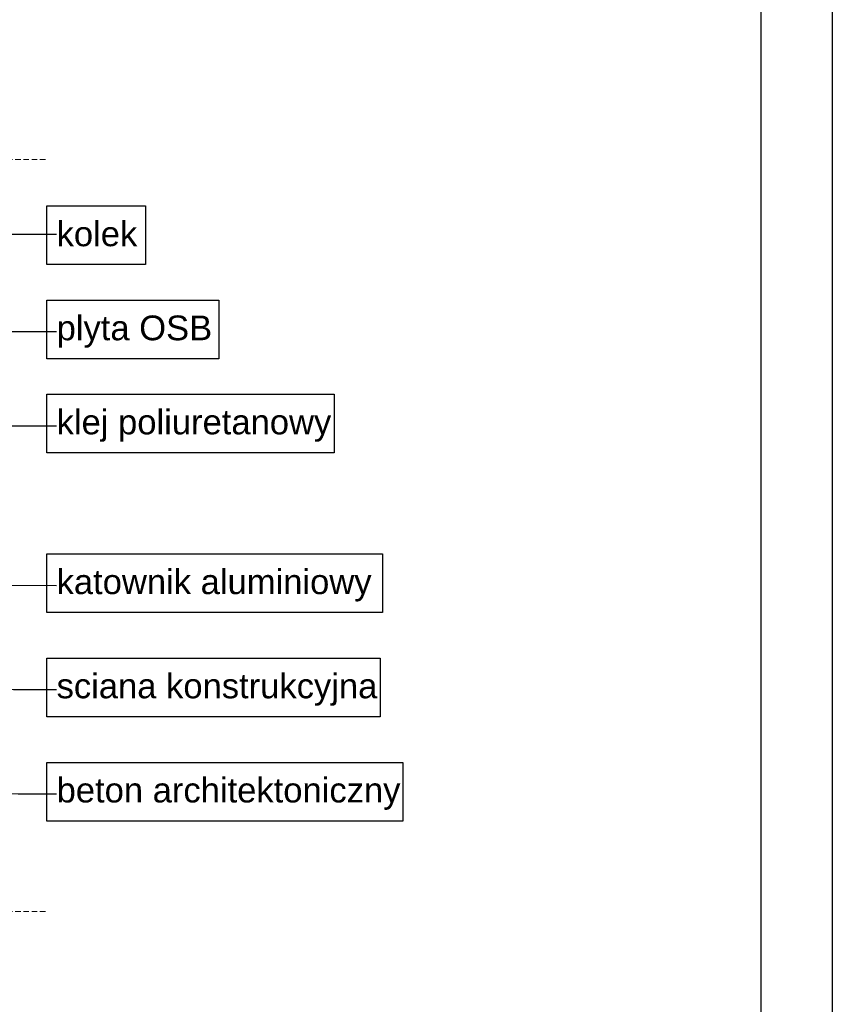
# Model space of a CAD drawing. Header units: millimetres. Extents: x -5600 to 56024, y 506 to 54141.
# Tile 22 of 48: x 53067 to 56024, y 10741 to 14323. Entities that reach past the tile are written whole.
import ezdxf

# ---------------------------------------------------------------- set-up
doc = ezdxf.new("R2010")
doc.units = ezdxf.units.MM
doc.linetypes.add('Hidden Line', pattern=[30.00000000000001, 20, -10.00000000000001])
for name, color, linetype, lineweight in [('2D Drafting - General2', 251, 'Continuous', 15), ('2D Drafting - General5', 161, 'Continuous', 25), ('Annotation - Label5', 161, 'Continuous', 25)]:
    doc.layers.add(name, color=color, linetype=linetype, lineweight=lineweight)
doc.styles.add('GENERATED_STYLE_1', font='arial.ttf')
doc.styles.get("Standard").update_dxf_attribs({"font": 'arial.ttf'})
doc.dimstyles.new('GENERATED_STYLE__19', dxfattribs={"dimtxt": 0.18, "dimasz": 91.2, "dimexe": 0.18, "dimexo": 0.0625, "dimgap": 0.09, "dimtad": 0, "dimtih": 1, "dimtoh": 1, "dimdec": 4, "dimzin": 0, "dimdsep": 46, "dimtxsty": 'Standard', "dimcen": 0.09, "dimadec": 0, "dimazin": 0, "dimtfac": 1, "dimtdec": 4, "dimtmove": 0, "dimatfit": 3, "dimldrblk": 'ARROWHEAD_5', "dimfxl": 0, "dimtolj": 1, "dimtzin": 0, "dimarcsym": 0})

# ---------------------------------------------------------------- blocks, each defined once
blk = doc.blocks.new('ARROWHEAD_5')
at = {"color": 0, "linetype": 'Continuous', "lineweight": 0}
blk.add_line((0, 0), (-1, 0), dxfattribs=at)
blk.add_solid([(-1, 0.2679), (0, 0), (-1, -0.2679), (-1, 0.2679)], dxfattribs=at)

msp = doc.modelspace()

# ---------------------------------------------------------------- linework, layer by layer
at = {"layer": '2D Drafting - General2', "linetype": 'Hidden Line'}
for p, q in [((50110.74411460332, 13814.7426940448), (53165.48096008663, 13814.7426940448)), ((50110.74411460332, 11078.99946080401), (53165.48096008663, 11078.99946080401))]:
    msp.add_line(p, q, dxfattribs=at)
at = {"layer": '2D Drafting - General5', "linetype": 'Continuous'}
for p, q in [((55763.94968558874, 26265.20128708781), (55763.94968558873, 765.2246415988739)), ((56023.59238585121, 26005.55858682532), (56023.59238585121, 505.5819413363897))]:
    msp.add_line(p, q, dxfattribs=at)
at = {"layer": 'Annotation - Label5', "linetype": 'Continuous', "flags": 128}
for points in [[(53165.48096008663, 13645.76094749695), (53524.6589600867, 13645.76094749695), (53524.6589600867, 13432.33194749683), (53165.48096008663, 13432.33194749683)], [(53165.48096008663, 13302.93093694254), (53791.26596008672, 13302.93093694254), (53791.26596008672, 13089.5019369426), (53165.48096008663, 13089.5019369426)], [(53165.48096008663, 12960.64605662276), (54210.92096008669, 12960.64605662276), (54210.92096008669, 12747.2170566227), (53165.48096008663, 12747.2170566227)], [(53165.48096008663, 12379.38431707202), (54387.01496008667, 12379.38431707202), (54387.01496008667, 12165.95531707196), (53165.48096008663, 12165.95531707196)], [(53165.48096008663, 12000.39252412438), (54378.78596008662, 12000.39252412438), (54378.78596008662, 11786.96352412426), (53165.48096008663, 11786.96352412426)], [(53165.48096008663, 11621.40079852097), (54461.06996008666, 11621.40079852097), (54461.06996008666, 11407.97179852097), (53165.48096008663, 11407.97179852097)]]:
    msp.add_lwpolyline(points, close=True, dxfattribs=at)

# ---------------------------------------------------------------- texts
at = {"layer": 'Annotation - Label5', "linetype": 'Continuous', "attachment_point": 4, "style": 'GENERATED_STYLE_1'}
for s, insert, char_height, width in [('{kolek}', (53201.48096008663, 13543.47980463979), 89.99999999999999, 287.178), ('{plyta OSB}', (53201.48096008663, 13188.39950837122), 89.99999999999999, 553.785), ('{klej poliuretanowy}', (53201.48096008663, 12846.11462805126), 89.99999999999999, 1834.713312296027), ('{katownik aluminiowy }', (53201.48096008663, 12264.85288850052), 90, 1149.534), ('{sciana konstrukcyjna}', (53201.48096008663, 11885.86109555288), 90, 1911.931334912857), ('{beton architektoniczny}', (53201.48096008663, 11506.86936994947), 90, 1670.742213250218)]:
    msp.add_mtext(s, dxfattribs=dict(at, insert=insert, char_height=char_height, width=width))

# ---------------------------------------------------------------- leaders
at = {"layer": 'Annotation - Label5', "linetype": 'Continuous', "path_type": 1, "annotation_type": 0, "has_hookline": 1, "hookline_direction": 0}
for points, text_width in [([(51975.61306356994, 13539.04644749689), (53201.39096008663, 13543.47980463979)], 284.6725784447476), ([(51557.7897840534, 13196.21643694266), (53201.39096008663, 13188.39950837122)], 551.0504774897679), ([(51948.80913797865, 11893.67802412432), (53201.39096008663, 11885.86109555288)], 1157.844474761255), ([(50961.42739600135, 11514.68629852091), (53201.39096008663, 11506.86936994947)], 1241.705320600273)]:
    msp.add_leader(points, dimstyle='GENERATED_STYLE__19', dxfattribs=dict(at, text_width=text_width))
at = {"layer": 'Annotation - Label5', "linetype": 'Continuous', "annotation_type": 0, "has_hookline": 1, "hookline_direction": 0}
for points, text_width in [([(51359.50565073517, 13128.70838334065), (52504.75179903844, 12846.11462805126), (53201.39096008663, 12846.11462805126)], 989.93860845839), ([(51685.88468780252, 12272.66981707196), (53201.39096008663, 12264.85288850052)], 1136.541609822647)]:
    msp.add_leader(points, dimstyle='GENERATED_STYLE__19', dxfattribs=dict(at, text_width=text_width))

doc.saveas('drawing.dxf')
